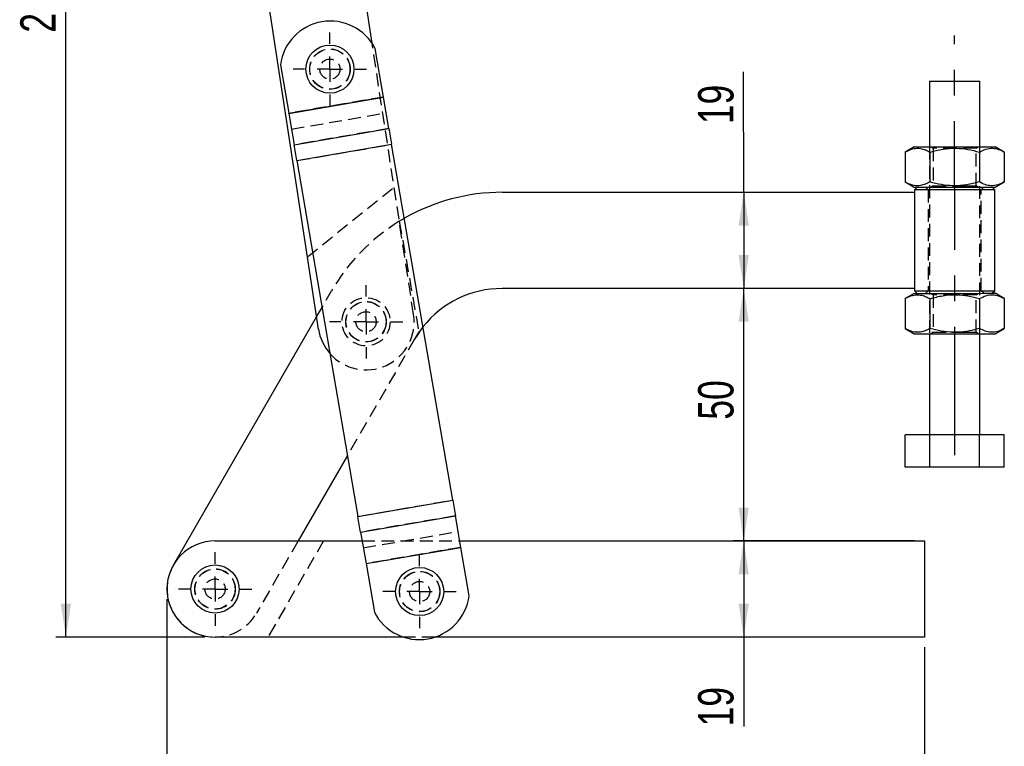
# Model space of a CAD drawing. Extents: x 122 to 770, y 117 to 575.
# Tile 20 of 28: x 122 to 317, y 262 to 405. Entities that reach past the tile are written whole.
import ezdxf

# ---------------------------------------------------------------- set-up
doc = ezdxf.new("R2010")
doc.units = 0
doc.header["$LTSCALE"] = 2
doc.linetypes.add('CENTERX2', pattern=[20.32, 12.7, -2.54, 2.54, -2.54])
doc.linetypes.add('HIDDEN', pattern=[1.905, 1.27, -0.635])
doc.layers.get('0').update_dxf_attribs({"linetype": 'CONTINUOUS'})
doc.layers.add('FORMATO', color=179, linetype='CONTINUOUS')
doc.styles.add('SLDTEXTSTYLE0', font='TXT', dxfattribs={"width": 0.75})
doc.dimstyles.new('SLDDIMSTYLE0', dxfattribs={"dimtxt": 7, "dimasz": 6.604, "dimexe": 0, "dimexo": 0.0625, "dimgap": 1.75, "dimtad": 1, "dimdec": 0, "dimrnd": 1e-09, "dimzin": 12, "dimtxsty": 'SLDTEXTSTYLE0', "dimsah": 1, "dimcen": 0.09, "dimazin": 3, "dimtfac": 1, "dimtdec": 0, "dimtofl": 0, "dimtmove": 0, "dimatfit": 3, "dimtolj": 1, "dimtzin": 12})
doc.dimstyles.new('SLDDIMSTYLE1', dxfattribs={"dimtxt": 7, "dimasz": 6.604, "dimexe": 0, "dimexo": 0.0625, "dimgap": 1.75, "dimtad": 1, "dimdec": 3, "dimrnd": 1e-09, "dimzin": 12, "dimtxsty": 'SLDTEXTSTYLE0', "dimsah": 1, "dimcen": 0.09, "dimazin": 3, "dimtfac": 1, "dimtdec": 3, "dimtofl": 0, "dimtmove": 0, "dimatfit": 3, "dimtolj": 1, "dimtzin": 12})
doc.dimstyles.new('SLDDIMSTYLE2', dxfattribs={"dimtxt": 7, "dimasz": 6.604, "dimexe": 0, "dimexo": 0.0625, "dimgap": 1.75, "dimtad": 1, "dimdec": 0, "dimrnd": 1e-09, "dimzin": 12, "dimtxsty": 'SLDTEXTSTYLE0', "dimsah": 1, "dimcen": 0.09, "dimazin": 3, "dimtfac": 1, "dimtofl": 0, "dimtmove": 0, "dimatfit": 3, "dimtolj": 1, "dimtzin": 12})
doc.dimstyles.new('SLDDIMSTYLE3', dxfattribs={"dimtxt": 7, "dimasz": 6.604, "dimexe": 0, "dimexo": 0.0625, "dimgap": 1.75, "dimtad": 1, "dimdec": 1, "dimrnd": 1e-09, "dimzin": 12, "dimtxsty": 'SLDTEXTSTYLE0', "dimsah": 1, "dimcen": 0.09, "dimazin": 3, "dimtfac": 1, "dimtdec": 1, "dimtofl": 0, "dimtmove": 0, "dimatfit": 3, "dimtolj": 1, "dimtzin": 12})

# ---------------------------------------------------------------- blocks, each defined once
blk = doc.blocks.new('_D')
at = {"layer": 'FORMATO'}
for q in [(265.43, 395.03), (265.44, 352.18)]:
    blk.add_line((265.44, 371.23), q, dxfattribs=at)
for points in [[(265.44, 371.23), (264.43, 364.62), (266.46, 364.62)], [(265.44, 352.18), (266.46, 358.78), (264.43, 358.78)]]:
    blk.add_solid(points, dxfattribs=at)
at = {"layer": 'FORMATO', "insert": (256.41, 384.68), "char_height": 7, "attachment_point": 1, "rotation": 90.0144, "style": 'SLDTEXTSTYLE0'}
blk.add_mtext('19', dxfattribs=at)
blk = doc.blocks.new('_D_1')
at = {"layer": 'FORMATO'}
for p, q in [((265.44, 302.23), (265.44, 283.18)), ((265.44, 283.18), (265.44, 265.51))]:
    blk.add_line(p, q, dxfattribs=at)
for points in [[(265.44, 302.23), (264.42, 295.62), (266.45, 295.62)], [(265.44, 283.18), (266.45, 289.78), (264.42, 289.78)]]:
    blk.add_solid(points, dxfattribs=at)
at = {"layer": 'FORMATO', "insert": (256.41, 265.51), "char_height": 7, "attachment_point": 1, "rotation": 90, "style": 'SLDTEXTSTYLE0'}
blk.add_mtext('19', dxfattribs=at)
blk = doc.blocks.new('_D_2')
at = {"layer": 'FORMATO'}
for p, q in [((151.26, 290.7), (151.26, 240.19)), ((301.26, 281.18), (301.26, 240.19)), ((301.26, 242.19), (151.26, 242.19))]:
    blk.add_line(p, q, dxfattribs=at)
for points in [[(151.26, 242.19), (157.86, 241.17), (157.86, 243.2)], [(301.26, 242.19), (294.65, 243.2), (294.65, 241.17)]]:
    blk.add_solid(points, dxfattribs=at)
at = {"layer": 'FORMATO', "insert": (214.46, 251.21), "char_height": 7, "attachment_point": 1, "style": 'SLDTEXTSTYLE0'}
blk.add_mtext('150', dxfattribs=at)
blk = doc.blocks.new('_D_3')
at = {"layer": 'FORMATO'}
for p, q in [((165.93, 510.56), (129.26, 510.56)), ((131.26, 283.18), (131.26, 510.56)), ((158.78, 283.18), (129.26, 283.18))]:
    blk.add_line(p, q, dxfattribs=at)
for points in [[(131.26, 510.56), (130.24, 503.95), (132.27, 503.95)], [(131.26, 283.18), (132.27, 289.78), (130.24, 289.78)]]:
    blk.add_solid(points, dxfattribs=at)
at = {"layer": 'FORMATO', "insert": (122.23, 402.79), "char_height": 7, "attachment_point": 1, "rotation": 90, "style": 'SLDTEXTSTYLE0'}
blk.add_mtext('227', dxfattribs=at)
blk = doc.blocks.new('_D_4')
at = {"layer": 'FORMATO'}
for p, q in [((297.27, 352.19), (263.44, 352.19)), ((265.44, 302.23), (265.44, 352.19)), ((299.26, 302.23), (263.44, 302.23))]:
    blk.add_line(p, q, dxfattribs=at)
for points in [[(265.44, 352.19), (264.42, 345.58), (266.45, 345.58)], [(265.44, 302.23), (266.45, 308.83), (264.42, 308.83)]]:
    blk.add_solid(points, dxfattribs=at)
at = {"layer": 'FORMATO', "insert": (256.41, 326.21), "char_height": 7, "attachment_point": 1, "rotation": 90, "style": 'SLDTEXTSTYLE0'}
blk.add_mtext('50', dxfattribs=at)
blk = doc.blocks.new('SW_CENTERMARKSYMBOL_0')
at = {"layer": 'FORMATO', "color": 0}
for p, q in [((0, 5), (0, 7.2625)), ((0, 0), (0, 2.5)), ((-5, 0), (-7.2625, 0)), ((0, 0), (-2.5, 0)), ((0, 0), (0, -2.5)), ((0, 0), (2.5, 0)), ((5, 0), (7.2625, 0)), ((0, -5), (0, -7.2625))]:
    blk.add_line(p, q, dxfattribs=at)
blk = doc.blocks.new('SW_CENTERMARKSYMBOL_1')
at = {"layer": 'FORMATO', "color": 0}
for p, q in [((0, 5), (0, 7.2625)), ((0, 0), (0, 2.5)), ((-5, 0), (-7.2625, 0)), ((0, 0), (-2.5, 0)), ((0, 0), (0, -2.5)), ((0, 0), (2.5, 0)), ((5, 0), (7.2625, 0)), ((0, -5), (0, -7.2625))]:
    blk.add_line(p, q, dxfattribs=at)
blk = doc.blocks.new('SW_CENTERMARKSYMBOL_2')
at = {"layer": 'FORMATO', "color": 0}
for p, q in [((0, 5), (0, 7.2625)), ((0, 0), (0, 2.5)), ((-5, 0), (-7.2625, 0)), ((0, 0), (-2.5, 0)), ((0, 0), (0, -2.5)), ((0, 0), (2.5, 0)), ((5, 0), (7.2625, 0)), ((0, -5), (0, -7.2625))]:
    blk.add_line(p, q, dxfattribs=at)
blk = doc.blocks.new('SW_CENTERMARKSYMBOL_3')
at = {"layer": 'FORMATO', "color": 0}
for p, q in [((0, 5), (0, 7.2625)), ((0, 0), (0, 2.5)), ((-5, 0), (-7.2625, 0)), ((0, 0), (-2.5, 0)), ((0, 0), (0, -2.5)), ((0, 0), (2.5, 0)), ((5, 0), (7.2625, 0)), ((0, -5), (0, -7.2625))]:
    blk.add_line(p, q, dxfattribs=at)

msp = doc.modelspace()

# ---------------------------------------------------------------- linework, layer by layer
at = {"color": 7, "linetype": 'CONTINUOUS'}
for p, q in [((191.8651, 400.7031), (190.0262, 412.7062)), ((181.2573, 344.1453), (171.1959, 409.8214)), ((194.1323, 390.0616), (192.4836, 399.6578)), ((173.7087, 396.4321), (175.3574, 386.8359)), ((302.1936, 393.2108), (302.1968, 380.2108)), ((312.1968, 380.2133), (312.1936, 393.2133)), ((175.3574, 386.8359), (194.1323, 390.0616)), ((175.3582, 386.831), (194.1332, 390.0567)), ((195.2026, 383.8319), (194.1332, 390.0567)), ((175.3582, 386.831), (175.3574, 386.8359)), ((175.3582, 386.831), (176.4277, 380.6061)), ((176.4277, 380.6061), (195.2026, 383.8319)), ((176.9662, 377.4721), (195.7411, 380.6978)), ((207.8346, 310.3092), (195.7411, 380.6978)), ((299.1968, 380.21), (297.3821, 379.1617)), ((317.0121, 379.1666), (315.1968, 380.214)), ((297.3821, 379.1617), (297.3836, 373.2574)), ((302.2896, 379.1629), (302.2911, 373.2587)), ((312.1046, 379.1654), (312.1061, 373.2611)), ((317.0121, 379.1666), (317.0135, 373.2624)), ((176.9662, 377.4721), (189.0597, 307.0835)), ((297.3836, 373.2574), (299.1988, 372.21)), ((315.1988, 372.214), (317.0135, 373.2624)), ((217.6306, 371.2145), (299.2616, 371.235)), ((299.7614, 372.2102), (299.2615, 371.71)), ((299.2615, 371.71), (299.2616, 371.235)), ((299.2616, 371.235), (299.2664, 352.185)), ((315.1365, 371.714), (314.6363, 372.2139)), ((315.1415, 351.714), (315.1365, 371.714)), ((299.2664, 352.185), (217.6065, 352.1645)), ((299.2041, 351.21), (297.3894, 350.1617)), ((299.2664, 352.185), (299.2665, 351.71)), ((299.2665, 351.71), (299.7666, 351.2102)), ((314.6416, 351.2139), (315.1415, 351.714)), ((317.0193, 350.1666), (315.2041, 351.214)), ((297.3894, 350.1617), (297.3909, 344.2574)), ((302.2969, 350.1629), (302.2984, 344.2587)), ((312.1119, 350.1654), (312.1134, 344.2611)), ((317.0193, 350.1666), (317.0208, 344.2624)), ((152.8976, 298.0455), (180.8882, 346.5548)), ((297.3909, 344.2574), (299.2061, 343.21)), ((302.2061, 343.2108), (302.2112, 323.2108)), ((312.2112, 323.2133), (312.2061, 343.2133)), ((315.2061, 343.214), (317.0208, 344.2624)), ((302.3037, 323.2108), (297.3962, 323.2096)), ((297.3978, 316.8096), (297.3962, 323.2096)), ((312.1186, 323.2133), (302.3037, 323.2108)), ((302.3053, 316.8108), (302.3037, 323.2108)), ((317.0261, 323.2145), (312.1186, 323.2133)), ((312.1203, 316.8133), (312.1186, 323.2133)), ((317.0277, 316.8145), (317.0261, 323.2145)), ((186.9922, 319.1169), (177.2455, 302.2252)), ((302.3053, 316.8108), (297.3978, 316.8096)), ((312.1203, 316.8133), (302.3053, 316.8108)), ((317.0277, 316.8145), (312.1203, 316.8133)), ((189.0597, 307.0835), (207.8346, 310.3092)), ((189.5981, 303.9494), (208.3731, 307.1751)), ((209.4426, 300.9502), (208.3731, 307.1751)), ((160.7813, 302.2252), (189.8944, 302.2252)), ((189.5981, 303.9494), (190.6676, 297.7245)), ((209.2235, 302.2252), (301.2563, 302.2252)), ((301.2563, 302.2252), (301.2563, 283.1752)), ((190.6676, 297.7245), (209.4426, 300.9502)), ((190.6685, 297.7196), (209.4434, 300.9453)), ((211.0921, 291.3492), (209.4434, 300.9453)), ((190.6685, 297.7196), (192.3172, 288.1234)), ((198.1361, 283.1752), (160.7813, 283.1752)), ((301.2563, 283.1752), (204.2639, 283.1752))]:
    msp.add_line(p, q, dxfattribs=at)
at = {"color": 7, "linetype": 'HIDDEN'}
for p, q in [((200.0876, 347.03), (191.8651, 400.7031)), ((175.3574, 386.8359), (194.1323, 390.0616)), ((194.1332, 390.0567), (175.3582, 386.831)), ((175.8959, 383.7018), (194.6708, 386.9276)), ((195.2026, 383.8319), (176.4277, 380.6061)), ((176.9654, 377.477), (195.7403, 380.7027)), ((176.9662, 377.4721), (195.7411, 380.6978)), ((302.1968, 380.2108), (302.2061, 343.2108)), ((302.5236, 380.2108), (302.9469, 379.9146)), ((311.4469, 379.9167), (311.8701, 380.2132)), ((312.2061, 343.2133), (312.1968, 380.2133)), ((302.9469, 379.9146), (302.9488, 372.5073)), ((311.4488, 372.5095), (311.4469, 379.9167)), ((302.9488, 372.5073), (302.5256, 372.2108)), ((311.8721, 372.2132), (311.4488, 372.5095)), ((179.0653, 358.4534), (196.2301, 372.2098)), ((301.4488, 372.2106), (301.949, 371.7107)), ((301.949, 371.7107), (301.954, 351.7107)), ((312.449, 371.7133), (312.9488, 372.2135)), ((312.454, 351.7133), (312.449, 371.7133)), ((197.263, 365.4675), (198.2567, 366.0563)), ((197.263, 365.4675), (201.1233, 343.6069)), ((180.8882, 346.5548), (183.8605, 351.706)), ((301.954, 351.7107), (301.4541, 351.2106)), ((302.5309, 351.2108), (302.9542, 350.9146)), ((302.9542, 350.9146), (302.9561, 343.5073)), ((311.4542, 350.9167), (311.8774, 351.2132)), ((311.4561, 343.5095), (311.4542, 350.9167)), ((312.9541, 351.2135), (312.454, 351.7133)), ((201.1233, 343.6069), (200.2885, 342.1601)), ((302.9561, 343.5073), (302.5329, 343.2108)), ((311.8794, 343.2132), (311.4561, 343.5095)), ((200.2885, 342.1601), (186.9922, 319.1169)), ((189.0597, 307.0835), (207.8346, 310.3092)), ((189.0605, 307.0785), (207.8354, 310.3042)), ((208.3731, 307.1751), (189.5981, 303.9494)), ((190.13, 300.8537), (208.9049, 304.0794)), ((177.2455, 302.2252), (169.0098, 287.9523)), ((182.2549, 302.2252), (171.2563, 283.1752)), ((189.8944, 302.2252), (209.2235, 302.2252)), ((209.4426, 300.9502), (190.6676, 297.7245)), ((190.6685, 297.7196), (209.4434, 300.9453)), ((152.5529, 297.4481), (152.8976, 298.0455)), ((204.2639, 283.1752), (198.1361, 283.1752))]:
    msp.add_line(p, q, dxfattribs=at)
at = {"color": 7, "linetype": 'CONTINUOUS', "flags": 128}
for points in [[(302.1936, 393.2108), (302.2114, 393.2108), (302.3983, 393.2108), (302.7815, 393.2109), (303.3453, 393.2111), (304.0667, 393.2112), (304.9161, 393.2114), (305.8587, 393.2117), (306.856, 393.2119), (307.8671, 393.2122), (308.8507, 393.2124), (309.7663, 393.2127), (310.5767, 393.2129), (311.2486, 393.213), (311.7544, 393.2132), (312.0735, 393.2132), (312.1929, 393.2133), (312.1936, 393.2133)], [(195.2026, 383.8319), (195.2648, 383.4701), (195.329, 383.0965), (195.3949, 382.7126), (195.4624, 382.3201), (195.531, 381.9206), (195.6005, 381.5159), (195.6707, 381.1077), (195.7411, 380.6978)], [(176.9662, 377.4721), (176.8958, 377.882), (176.8256, 378.2902), (176.7561, 378.6949), (176.6875, 379.0944), (176.62, 379.4869), (176.5541, 379.8708), (176.4899, 380.2444), (176.4277, 380.6061)], [(299.1968, 380.21), (299.2228, 380.21), (299.4293, 380.2101), (299.837, 380.2102), (300.4353, 380.2103), (301.2087, 380.2105), (302.1373, 380.2108), (303.1968, 380.211), (304.36, 380.2113), (305.5966, 380.2116), (306.8747, 380.2119), (308.1611, 380.2123), (309.4226, 380.2126), (310.6264, 380.2129), (311.7413, 380.2132), (312.7386, 380.2134), (313.5924, 380.2136), (314.2805, 380.2138), (314.7851, 380.2139), (315.0932, 380.214), (315.1968, 380.214)], [(299.1988, 372.21), (299.2248, 372.21), (299.4313, 372.2101), (299.839, 372.2102), (300.4373, 372.2103), (301.2108, 372.2105), (302.1393, 372.2108), (303.1988, 372.211), (304.362, 372.2113), (305.5986, 372.2116), (306.8767, 372.2119), (308.1631, 372.2123), (309.4246, 372.2126), (310.6284, 372.2129), (311.7434, 372.2132), (312.7406, 372.2134), (313.5944, 372.2136), (314.2825, 372.2138), (314.7871, 372.2139), (315.0952, 372.214), (315.1988, 372.214)], [(307.199, 371.712), (305.9257, 371.7117), (304.6854, 371.7114), (303.5102, 371.7111), (302.4306, 371.7108), (301.4744, 371.7106), (300.6665, 371.7104), (300.0278, 371.7102), (299.5749, 371.7101), (299.3193, 371.71), (299.2615, 371.71)], [(315.1365, 371.714), (315.0786, 371.714), (314.8231, 371.7139), (314.3701, 371.7138), (313.7314, 371.7137), (312.9235, 371.7135), (311.9674, 371.7132), (310.8877, 371.7129), (309.7125, 371.7127), (308.4722, 371.7123), (307.199, 371.712)], [(299.2041, 351.21), (299.2301, 351.21), (299.4366, 351.2101), (299.8443, 351.2102), (300.4426, 351.2103), (301.216, 351.2105), (302.1446, 351.2107), (303.2041, 351.211), (304.3673, 351.2113), (305.6039, 351.2116), (306.882, 351.2119), (308.1684, 351.2123), (309.4299, 351.2126), (310.6337, 351.2129), (311.7486, 351.2132), (312.7459, 351.2134), (313.5997, 351.2136), (314.2878, 351.2138), (314.7924, 351.2139), (315.1005, 351.214), (315.2041, 351.214)], [(299.2665, 351.71), (299.3244, 351.71), (299.5799, 351.7101), (300.0329, 351.7102), (300.6716, 351.7104), (301.4795, 351.7106), (302.4356, 351.7108), (303.5153, 351.7111), (304.6904, 351.7114), (305.9307, 351.7117), (307.204, 351.712)], [(307.204, 351.712), (308.4773, 351.7123), (309.7175, 351.7127), (310.8927, 351.7129), (311.9724, 351.7132), (312.9285, 351.7135), (313.7364, 351.7137), (314.3751, 351.7138), (314.8281, 351.7139), (315.0836, 351.714), (315.1415, 351.714)], [(299.2061, 343.21), (299.2321, 343.21), (299.4386, 343.2101), (299.8463, 343.2102), (300.4446, 343.2103), (301.2181, 343.2105), (302.1466, 343.2108), (303.2061, 343.211), (304.3693, 343.2113), (305.6059, 343.2116), (306.884, 343.2119), (308.1704, 343.2123), (309.4319, 343.2126), (310.6357, 343.2129), (311.7507, 343.2132), (312.7479, 343.2134), (313.6017, 343.2136), (314.2898, 343.2138), (314.7944, 343.2139), (315.1025, 343.214), (315.2061, 343.214)], [(207.8346, 310.3092), (207.905, 309.8992), (207.9752, 309.491), (208.0447, 309.0863), (208.1133, 308.6869), (208.1808, 308.2943), (208.2467, 307.9104), (208.3109, 307.5368), (208.3731, 307.1751)], [(189.5981, 303.9494), (189.536, 304.3111), (189.4718, 304.6847), (189.4058, 305.0686), (189.3384, 305.4611), (189.2698, 305.8606), (189.2002, 306.2653), (189.1301, 306.6735), (189.0597, 307.0835)]]:
    msp.add_lwpolyline(points, dxfattribs=at)
at = {"color": 7, "linetype": 'HIDDEN', "flags": 128}
for points in [[(307.4939, 379.9157), (306.5635, 379.9155), (305.6442, 379.9153), (304.8028, 379.915), (304.0814, 379.9149), (303.5163, 379.9147), (303.1357, 379.9146), (302.9588, 379.9146), (302.9469, 379.9146)], [(311.4469, 379.9167), (311.3994, 379.9167), (311.1531, 379.9166), (310.7084, 379.9165), (310.0876, 379.9164), (309.3219, 379.9162), (308.4496, 379.916), (307.5871, 379.9157)], [(176.9654, 377.477), (176.9655, 377.4764), (176.9656, 377.4758), (176.9657, 377.4752), (176.9658, 377.4746), (176.9659, 377.474), (176.966, 377.4733), (176.9661, 377.4727), (176.9662, 377.4721)], [(302.9488, 372.5073), (302.9607, 372.5073), (303.1376, 372.5074), (303.5182, 372.5075), (304.0833, 372.5076), (304.8047, 372.5078), (305.6461, 372.508), (306.5653, 372.5082), (306.8139, 372.5083)], [(306.9041, 372.5083), (307.5164, 372.5085), (308.4515, 372.5087), (309.3238, 372.5089)], [(309.3238, 372.5089), (310.0895, 372.5091), (310.7103, 372.5093), (311.155, 372.5094), (311.4013, 372.5095), (311.4488, 372.5095)], [(307.5011, 350.9157), (306.5708, 350.9155), (305.6515, 350.9153), (304.8101, 350.9151), (304.0887, 350.9149), (303.5236, 350.9147), (303.143, 350.9146), (302.9661, 350.9146), (302.9542, 350.9146)], [(311.4542, 350.9167), (311.4067, 350.9167), (311.1604, 350.9166), (310.7157, 350.9165), (310.0949, 350.9164), (309.3292, 350.9162), (308.4569, 350.916), (307.5944, 350.9158)], [(201.9439, 344.5953), (201.4283, 343.9161), (200.2885, 342.1601)], [(302.9561, 343.5073), (302.9679, 343.5073), (303.1449, 343.5074), (303.5255, 343.5075), (304.0906, 343.5076), (304.8119, 343.5078), (305.6534, 343.508), (306.5726, 343.5082), (306.8212, 343.5083)], [(306.9114, 343.5083), (307.5237, 343.5085), (308.4588, 343.5087), (309.3311, 343.5089)], [(309.3311, 343.5089), (310.0968, 343.5091), (310.7176, 343.5093), (311.1623, 343.5094), (311.4086, 343.5094), (311.4561, 343.5095)]]:
    msp.add_lwpolyline(points, dxfattribs=at)
at = {"color": 7, "linetype": 'CONTINUOUS'}
for centre in [(183.5195, 395.581), (160.7813, 292.7002), (201.2813, 292.2002)]:
    msp.add_circle(centre, 4.7625, dxfattribs=at)
at = {"color": 7, "linetype": 'HIDDEN'}
for centre, radius in [((183.5195, 395.581), 4), ((183.5195, 395.581), 4), ((183.5195, 395.581), 3.9687), ((183.5195, 395.581), 2), ((190.6724, 345.5877), 4.7625), ((190.6724, 345.5877), 4), ((190.6724, 345.5877), 3.9687), ((190.6724, 345.5877), 2), ((160.7813, 292.7002), 4), ((160.7813, 292.7002), 3.9687), ((160.7813, 292.7002), 2), ((201.2813, 292.2002), 4), ((201.2813, 292.2002), 3.9687), ((201.2813, 292.2002), 2)]:
    msp.add_circle(centre, radius, dxfattribs=at)
at = {"color": 7, "linetype": 'CONTINUOUS'}
for centre, radius, start, end in [((183.6008, 395.1076), 9.9804, 27.12388, 172.373756), ((198.1727, 390.7529), 4.0991, 189.708293, 189.778139), ((217.6404, 332.2145), 39, 90.014407, 119.80298), ((217.6115, 332.1645), 20, 90.014407, 141.571371), ((190.6724, 345.5877), 9.525, 188.70981, 221.387123), ((160.7813, 292.7002), 9.525, 90, 270), ((211.1291, 301.2371), 1.7108, 189.654076, 189.821518), ((190.0165, 297.6102), 0.6611, 9.521138, 9.954457), ((201.2, 292.6737), 9.9804, 207.12388, 352.373756)]:
    msp.add_arc(centre, radius, start, end, dxfattribs=at)
at = {"color": 7, "linetype": 'HIDDEN'}
for centre, radius, start, end in [((191.7007, 380.0065), 4.0991, 9.708293, 9.778139), ((217.6404, 332.2145), 39, 121.499861, 150.014407), ((190.6724, 345.5877), 9.525, 221.387123, 8.70981), ((160.7813, 292.7002), 9.5, 150.014407, 330.014407)]:
    msp.add_arc(centre, radius, start, end, dxfattribs=at)
at = {"color": 7, "linetype": 'CONTINUOUS'}
for points, knots in [([(297.3821, 379.1617), (297.5602, 379.2595), (298.1407, 379.5783), (299.1595, 379.9298), (300.3233, 379.9432), (301.3736, 379.6491), (301.9832, 379.3256), (302.2896, 379.1629)], [0, 0, 0, 0, 0.111257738, 0.362750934, 0.620315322, 0.809114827, 1, 1, 1, 1]), ([(302.2896, 379.1629), (303.1414, 379.3824), (304.8635, 379.8262), (307.4152, 379.989), (309.8545, 379.7516), (311.35, 379.362), (312.1046, 379.1654)], [0, 0, 0, 0, 0.26460457, 0.53494798, 0.76534287, 1, 1, 1, 1]), ([(312.1046, 379.1654), (312.5305, 379.3848), (313.3914, 379.8283), (314.6672, 379.9908), (315.8869, 379.7531), (316.6347, 379.3633), (317.0121, 379.1666)], [0, 0, 0, 0, 0.26460456, 0.53494759, 0.76534332, 1, 1, 1, 1]), ([(302.2911, 373.2587), (301.9878, 373.0974), (301.3785, 372.7733), (300.3389, 372.4804), (299.1722, 372.4879), (298.1527, 372.8356), (297.5617, 373.1597), (297.3836, 373.2574)], [0, 0, 0, 0, 0.18896465, 0.37968251, 0.63081995, 0.8887425, 1, 1, 1, 1]), ([(312.1061, 373.2611), (311.2542, 373.0416), (309.5321, 372.5979), (306.9805, 372.4351), (304.5412, 372.6725), (303.0457, 373.0621), (302.2911, 373.2587)], [0, 0, 0, 0, 0.26460496, 0.53494728, 0.76534252, 1, 1, 1, 1]), ([(317.0135, 373.2624), (316.5877, 373.043), (315.7267, 372.5994), (314.4509, 372.4369), (313.2312, 372.6747), (312.4834, 373.0644), (312.1061, 373.2611)], [0, 0, 0, 0, 0.26460501, 0.53494788, 0.76534277, 1, 1, 1, 1]), ([(297.3894, 350.1617), (297.5675, 350.2595), (298.148, 350.5783), (299.1667, 350.9298), (300.3306, 350.9432), (301.3809, 350.6491), (301.9905, 350.3256), (302.2969, 350.1629)], [0, 0, 0, 0, 0.11125837, 0.36275057, 0.6203155, 0.8091148, 1, 1, 1, 1]), ([(302.2969, 350.1629), (303.1487, 350.3824), (304.8708, 350.8262), (307.4225, 350.989), (309.8618, 350.7515), (311.3573, 350.362), (312.1119, 350.1654)], [0, 0, 0, 0, 0.26460504, 0.53494735, 0.76534261, 1, 1, 1, 1]), ([(312.1119, 350.1654), (312.5377, 350.3848), (313.3987, 350.8283), (314.6745, 350.9908), (315.8942, 350.7531), (316.642, 350.3633), (317.0193, 350.1666)], [0, 0, 0, 0, 0.26460527, 0.53494755, 0.76534334, 1, 1, 1, 1]), ([(302.2984, 344.2587), (301.9951, 344.0974), (301.3858, 343.7733), (300.3462, 343.4804), (299.1795, 343.4879), (298.16, 343.8356), (297.569, 344.1597), (297.3909, 344.2574)], [0, 0, 0, 0, 0.18896398, 0.37968246, 0.63081986, 0.88874233, 1, 1, 1, 1]), ([(312.1134, 344.2611), (311.2615, 344.0416), (309.5394, 343.5979), (306.9878, 343.4351), (304.5485, 343.6725), (303.053, 344.0621), (302.2984, 344.2587)], [0, 0, 0, 0, 0.26460458, 0.534948, 0.76534295, 1, 1, 1, 1]), ([(317.0208, 344.2624), (316.5949, 344.043), (315.7339, 343.5994), (314.4582, 343.437), (313.2385, 343.6747), (312.4907, 344.0644), (312.1134, 344.2611)], [0, 0, 0, 0, 0.26460522, 0.53494753, 0.76534331, 1, 1, 1, 1])]:
    msp.add_open_spline(points, degree=3, knots=knots, dxfattribs=at)
at = {"layer": 'FORMATO', "linetype": 'CENTERX2'}
msp.add_line((307.2122, 319.212), (307.1913, 402.212), dxfattribs=at)

# ---------------------------------------------------------------- block references
at = {"layer": 'FORMATO'}
for name, p in [('SW_CENTERMARKSYMBOL_0', (183.5195, 395.581)), ('SW_CENTERMARKSYMBOL_3', (190.6724, 345.5877)), ('SW_CENTERMARKSYMBOL_2', (160.7813, 292.7002)), ('SW_CENTERMARKSYMBOL_1', (201.2813, 292.2002))]:
    msp.add_blockref(name, p, dxfattribs=at)

# ---------------------------------------------------------------- dimensions: what is measured, and where the dimension line sits
for base, p1, p2, angle, dimstyle, picture, middle in [((131.2563, 510.5582), (160.7813, 283.1752), (167.9318, 510.5582), 90, 'SLDDIMSTYLE2', '_D_3', (131.2563, 410.5519)), ((265.4449, 352.1765), (299.2616, 371.235), (299.2664, 352.185), 270.014407, 'SLDDIMSTYLE0', '_D', (265.4354, 389.8565)), ((265.4354, 352.185), (301.2563, 302.2252), (299.2664, 352.185), 90, 'SLDDIMSTYLE3', '_D_4', (265.4354, 331.3829)), ((265.4354, 283.1752), (301.2563, 302.2252), (301.2563, 283.1752), 90, 'SLDDIMSTYLE0', '_D_1', (265.4354, 270.686))]:
    dim = msp.add_linear_dim(base=base, p1=p1, p2=p2, angle=angle, dimstyle=dimstyle, dxfattribs=at)
    dim.commit()
    dim.dimension.update_dxf_attribs({"geometry": picture, "text_midpoint": middle, "dimtype": 160})
dim = msp.add_linear_dim(base=(151.2563, 242.1854), p1=(301.2563, 283.1752), p2=(151.2563, 292.7002), dimstyle='SLDDIMSTYLE1', dxfattribs=at)
dim.commit()
dim.dimension.update_dxf_attribs({"geometry": '_D_2', "text_midpoint": (222.2171, 242.1854), "dimtype": 160})

doc.saveas('drawing.dxf')
